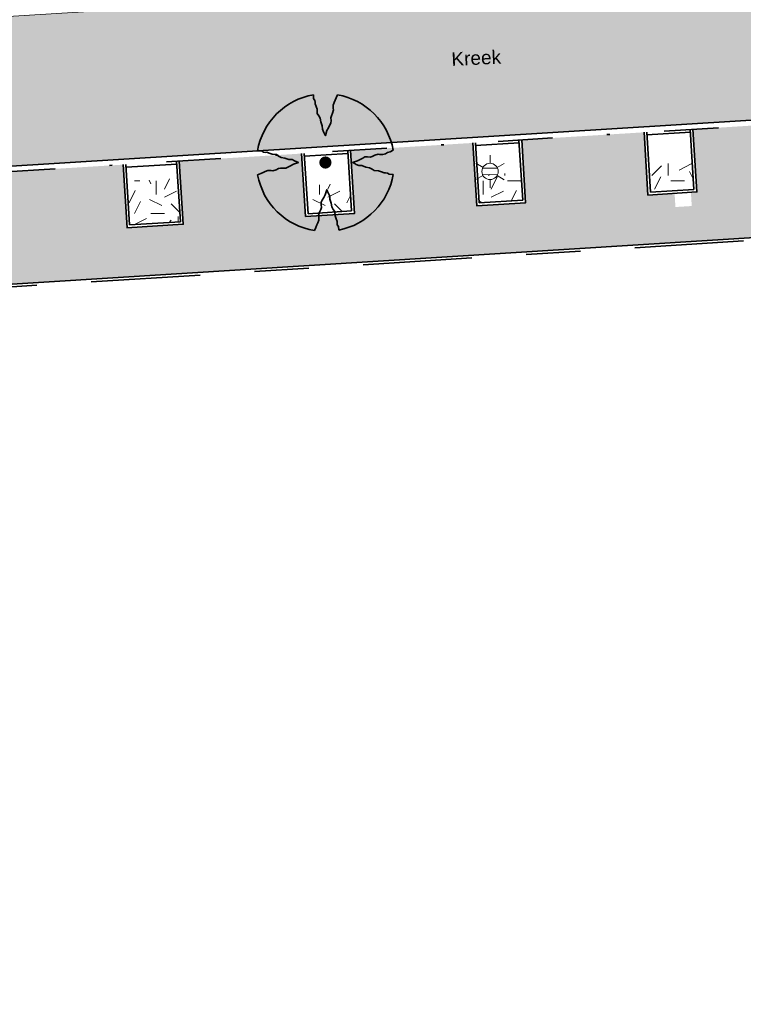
# Model space of a CAD drawing. Header units: metres. Extents: x 162305 to 163132, y 502542 to 502928.
# Tile 70 of 222: x 162401 to 162428, y 502709 to 502745. Entities that reach past the tile are written whole.
import ezdxf
from ezdxf.enums import TextEntityAlignment as Align

# ---------------------------------------------------------------- set-up
doc = ezdxf.new("R2010")
doc.units = ezdxf.units.M
for name, pattern in [('VH-GELEIDEBAND-SO', [6, 2, -2, 0, -2]), ('VH-OPSLUITBAND-SO', [10, 4, -2, 2, -2]), ('ZZ-HIDDEN-SO', [4, 2, -2])]:
    doc.linetypes.add(name, pattern=pattern)
for name, color, linetype, lineweight, true_color in [('B-WE-OV-LICHTMAST-S-200', 190, 'Continuous', 18, 0x7f00ff), ('N-WE-VH-KANTOPSLUITING_GELEIDEBAND_50X200-G', 20, 'VH-GELEIDEBAND-SO', 35, 0xff3f00), ('N-WE-VH-KANTOPSLUITING_OPSLUITBAND_100X200-G', 150, 'VH-OPSLUITBAND-SO', 35, 0x007fff), ('N01-WE-GR-BOOM-S', 30, 'Continuous', 35, 0xff7f00)]:
    doc.layers.add(name, color=color, linetype=linetype, lineweight=lineweight, true_color=true_color)
for name, color, linetype, lineweight in [('N-WE-GR-GRAS-A-200', 62, 'Continuous', 18), ('N-WE-VH-KANTOPSLUITING_BETONRUG-G', 7, 'ZZ-HIDDEN-SO', 35), ('N-WE-VH-KANTOPSLUITING_VOORKANTBAND-G', 50, 'Continuous', 35), ('N-WE-VH-OPENVERHARDING_BETONSTRAATSTEEN-A-200', 92, 'Continuous', 18), ('N-WE-VH-OPENVERHARDING_TEGEL-A', 92, 'Continuous', 18), ('X-XX-AL-LEGENDA-G', 7, 'Continuous', 0)]:
    doc.layers.add(name, color=color, linetype=linetype, lineweight=lineweight)
doc.layers.add('X-XX-AL-HULPLIJN 01-G', color=1, linetype='Continuous', lineweight=18, true_color=0xff0000, plot=False)
doc.styles.add('NLCS-ISO', font='NLCS-ISO.ttf')
doc.styles.add('StyleArial', font='arial.ttf')
pattern_1 = [(0, (0, 0), (2, 2), [0.5, -1.5]), (0, (1.1, 1.2), (2, 2), [0.5, -1.5]), (90, (0.2, 0.7), (-2, 2), [0.5, -1.5]), (90, (1, 1.4), (-2, 2), [0.5, -1.5]), (45, (0.4, 1.4), (0, 2), [0.5, -2.328427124]), (135, (1.1, 0), (-2, 0), [0.5, -2.328427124]), (26.5650512, (0.5, 0.6), (2, 8e-10), [0.5, -3.972135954]), (26.5650512, (1.4, 1.6), (2, 8e-10), [0.5, -3.972135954]), (63.43494882, (1.4, 0), (1e-10, 2), [0.5, -3.972135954]), (63.43494882, (0.5, 0.9), (1e-10, 2), [0.5, -3.972135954]), (63.43494882, (1.2, 0.4), (1e-10, 2), [0.5, -3.972135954]), (116.5650512, (0, 1.1), (-8e-10, 2), [0.5, -3.972135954]), (153.43494882, (0.4, 0.3), (-2, 1e-10), [0.5, -3.972135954])]

# ---------------------------------------------------------------- blocks, each defined once
blk = doc.blocks.new('SGR-BOOM_3E GROOTTE')
h = blk.add_hatch(color=256)
edge = h.paths.add_edge_path()
edge.add_arc((-0.002, 0.003), 0.15, 0, 360)
at = {"flags": 128}
for points in [[(-0.296, 1.665), (-0.29, 1.569), (-0.261, 1.523), (-0.255, 1.478), (-0.256, 1.439), (-0.231, 1.379), (-0.208, 1.307), (-0.201, 1.2), (-0.163, 1.149), (-0.132, 1.086), (-0.115, 0.997), (-0.079, 0.898), (-0.076, 0.819), (-0.049, 0.758), (-0.023, 0.705), (-0.003, 0.664), (0.033, 0.788), (0.072, 0.857), (0.107, 0.924), (0.134, 0.969), (0.138, 1.033), (0.129, 1.099), (0.144, 1.149), (0.175, 1.211), (0.198, 1.295), (0.19, 1.33), (0.19, 1.409), (0.213, 1.475), (0.239, 1.528), (0.262, 1.589), (0.297, 1.664)], [(-1.665, 0.293), (-1.567, 0.287), (-1.521, 0.259), (-1.476, 0.252), (-1.437, 0.255), (-1.377, 0.23), (-1.306, 0.207), (-1.199, 0.199), (-1.149, 0.161), (-1.083, 0.128), (-0.994, 0.111), (-0.897, 0.077), (-0.818, 0.074), (-0.757, 0.047), (-0.704, 0.021), (-0.663, 0.001), (-0.787, -0.035), (-0.856, -0.074), (-0.922, -0.108), (-0.968, -0.137), (-1.031, -0.139), (-1.097, -0.131), (-1.149, -0.146), (-1.21, -0.177), (-1.293, -0.2), (-1.328, -0.193), (-1.408, -0.193), (-1.473, -0.216), (-1.526, -0.241), (-1.587, -0.263), (-1.662, -0.3)], [(1.66, -0.288), (1.562, -0.282), (1.516, -0.254), (1.472, -0.247), (1.434, -0.25), (1.371, -0.224), (1.3, -0.201), (1.194, -0.193), (1.143, -0.156), (1.079, -0.125), (0.991, -0.107), (0.892, -0.072), (0.813, -0.069), (0.752, -0.042), (0.699, -0.016), (0.658, 0.005), (0.782, 0.041), (0.851, 0.078), (0.917, 0.114), (0.962, 0.142), (1.025, 0.144), (1.093, 0.136), (1.143, 0.151), (1.204, 0.181), (1.288, 0.206), (1.323, 0.198), (1.402, 0.198), (1.468, 0.22), (1.521, 0.247), (1.583, 0.269), (1.659, 0.304)], [(-0.27, -1.663), (-0.234, -1.587), (-0.211, -1.527), (-0.186, -1.474), (-0.163, -1.407), (-0.163, -1.329), (-0.171, -1.293), (-0.147, -1.209), (-0.118, -1.147), (-0.102, -1.097), (-0.109, -1.03), (-0.107, -0.968), (-0.078, -0.922), (-0.043, -0.857), (-0.005, -0.787), (0.03, -0.663), (0.051, -0.704), (0.076, -0.756), (0.104, -0.818), (0.107, -0.896), (0.142, -0.995), (0.159, -1.084), (0.19, -1.147), (0.228, -1.199), (0.237, -1.305), (0.26, -1.376), (0.285, -1.438), (0.282, -1.475), (0.289, -1.522), (0.317, -1.566), (0.323, -1.653)]]:
    blk.add_lwpolyline(points, dxfattribs=at)
for start, end in [(100.0002, 170.1098), (10.2999, 79.792), (190.3241, 260.8433), (281.0946, 350.0621)]:
    blk.add_arc((-0.002, 0.003), 1.687, start, end)
blk = doc.blocks.new('B-SOV-LICHTMAST-SO')
for p, q in [((0, 1.5), (0, 3)), ((-1.3, 0.75), (-2.6, 1.5)), ((1.3, 0.75), (2.6, 1.5)), ((-1.3, -0.75), (-2.6, -1.5)), ((0, -1.5), (0, -3)), ((1.3, -0.75), (2.6, -1.5))]:
    blk.add_line(p, q)
at = {"flags": 128}
for points in [[(-1.38, 0.59), (1.38, 0.59)], [(-1.38, -0.59), (1.38, -0.59)]]:
    blk.add_lwpolyline(points, dxfattribs=at)
blk.add_circle((0, 0), 1.5)
at = {"style": 'NLCS-ISO'}
blk.add_attdef('TYPE', text='', height=1.8, dxfattribs=at).set_placement((0, 3), align=Align.BOTTOM_CENTER)

msp = doc.modelspace()

# ---------------------------------------------------------------- hatches: boundary and pattern name
at = {"layer": 'N-WE-GR-GRAS-A-200'}
h = msp.add_hatch(dxfattribs=at)
h.set_pattern_fill('AGR-GRAS_02-SO', color=256, scale=0.2, style=0, pattern_type=2)
h.set_pattern_definition(pattern_1)
h.paths.add_polyline_path([(162421.517, 502819.726), (162435.034, 502820.576), (162435.169, 502820.432), (162435.343, 502820.275), (162435.553, 502820.121), (162435.897, 502819.944), (162436.228, 502819.841), (162436.649, 502819.789), (162442.014, 502820.095), (162442.181, 502820.21), (162442.325, 502817.953), (162445.008, 502818.123), (162446.244, 502817.251), (162443.192, 502817.061), (162443.511, 502811.925), (162442.505, 502811.858), (162442.17, 502817.226), (162424.634, 502816.13), (162424.643, 502815.982), (162424.967, 502810.771), (162422.081, 502810.59)])
edge = h.paths.add_edge_path(flags=16)
edge.add_ellipse((162362.043, 502852.57), major_axis=(-0.0024, 0.0374), ratio=0.999228, start_angle=0, end_angle=360, ccw=False)
edge = h.paths.add_edge_path(flags=16)
edge.add_ellipse((162362.585, 502843.074), major_axis=(-0.0024, 0.0374), ratio=0.999228, start_angle=0, end_angle=360, ccw=False)
edge = h.paths.add_edge_path(flags=16)
edge.add_ellipse((162361.375, 502862.47), major_axis=(-0.0024, 0.0374), ratio=0.999228, start_angle=0, end_angle=360, ccw=False)
h.paths.add_polyline_path([(162362.219, 502859.55), (162362.319, 502859.557), (162363.515, 502840.078), (162363.415, 502840.072), (162363.443, 502839.623), (162363.543, 502839.629), (162363.629, 502838.217), (162362.822, 502838.159), (162362.786, 502838.484), (162362.788, 502838.484), (162362.758, 502838.774), (162362.163, 502845.491), (162360.898, 502866.676), (162361.878, 502866.739), (162362.291, 502860.006), (162362.191, 502860)])
h.paths.add_polyline_path([(162370.36, 502859.13), (162370.182, 502861.923), (162370.463, 502861.92), (162370.486, 502861.402), (162370.779, 502861.415), (162370.814, 502860.896), (162371.337, 502860.935), (162371.387, 502859.961), (162371.777, 502859.979), (162371.78, 502859.223)])
edge = h.paths.add_edge_path(flags=16)
edge.add_ellipse((162389.544, 502924.307), major_axis=(-0.0024, 0.0375), ratio=0.999228, start_angle=0, end_angle=360, ccw=False)
edge = h.paths.add_edge_path(flags=16)
edge.add_ellipse((162379.964, 502923.711), major_axis=(-0.0024, 0.0375), ratio=0.999228, start_angle=0, end_angle=360, ccw=False)
h.paths.add_polyline_path([(162371.042, 502923.041), (162371.029, 502923.547), (162371.022, 502923.655), (162398.112, 502925.305), (162398.145, 502924.764)])
edge = h.paths.add_edge_path(flags=16)
edge.add_ellipse((162472.361, 502871.473), major_axis=(-0.0024, 0.0375), ratio=0.999228, start_angle=0, end_angle=360, ccw=False)
edge = h.paths.add_edge_path(flags=16)
edge.add_ellipse((162472.286, 502872.403), major_axis=(-0.0024, 0.0375), ratio=0.999228, start_angle=0, end_angle=360, ccw=False)
edge = h.paths.add_edge_path(flags=16)
edge.add_ellipse((162481.311, 502872.974), major_axis=(-0.0024, 0.0375), ratio=0.999228, start_angle=0, end_angle=360, ccw=False)
edge = h.paths.add_edge_path(flags=16)
edge.add_ellipse((162481.4, 502872.078), major_axis=(-0.0024, 0.0375), ratio=0.999228, start_angle=0, end_angle=360, ccw=False)
edge = h.paths.add_edge_path(flags=16)
edge.add_ellipse((162491.481, 502873.637), major_axis=(-0.0024, 0.0375), ratio=0.999228, start_angle=0, end_angle=360, ccw=False)
edge = h.paths.add_edge_path()
edge.add_line((162491.614, 502871.718), (162490.496, 502871.657))
edge.add_line((162490.496, 502871.657), (162490.491, 502871.77))
edge.add_line((162490.491, 502871.77), (162478.157, 502870.992))
edge.add_line((162478.157, 502870.992), (162470.974, 502870.605))
edge.add_line((162470.974, 502870.605), (162470.856, 502872.5))
edge.add_line((162470.856, 502872.5), (162485.627, 502873.415))
edge.add_line((162485.627, 502873.415), (162493.227, 502873.874))
edge.add_line((162493.227, 502873.874), (162492.846, 502880.392))
edge.add_line((162492.846, 502880.392), (162493.987, 502880.465))
edge.add_line((162493.987, 502880.465), (162494.519, 502871.874))
edge.add_line((162494.519, 502871.874), (162491.646, 502871.719))
edge.add_ellipse((162491.628, 502871.752), major_axis=(-0.0024, 0.0375), ratio=0.999228, start_angle=204.2611, end_angle=514.6215)
h.paths.add_polyline_path([(162503.076, 502855.443), (162503.175, 502855.449), (162503.182, 502855.349), (162507.723, 502855.63), (162508.325, 502845.898), (162508.826, 502845.929), (162509.922, 502845.996), (162508.48, 502869.305), (162502.561, 502868.939), (162502.362, 502868.295), (162502.373, 502866.891)])
h.paths.add_polyline_path([(162538.734, 502870.453), (162538.737, 502870.459), (162538.743, 502870.478), (162538.747, 502870.497), (162538.75, 502870.516), (162538.751, 502870.535), (162538.75, 502870.553), (162538.747, 502870.572), (162538.743, 502870.591), (162538.737, 502870.611), (162538.729, 502870.629), (162538.722, 502870.641), (162538.703, 502870.938), (162537.951, 502870.89), (162537.968, 502870.619), (162537.965, 502870.611), (162537.958, 502870.591), (162537.954, 502870.572), (162537.952, 502870.553), (162537.951, 502870.535), (162537.952, 502870.516), (162537.954, 502870.497), (162537.958, 502870.478), (162537.965, 502870.459), (162537.973, 502870.44), (162537.98, 502870.426), (162537.999, 502870.138), (162538.751, 502870.186)], flags=16)
edge = h.paths.add_edge_path(flags=16)
edge.add_ellipse((162531.906, 502869.982), major_axis=(-0.25, 0), ratio=1, start_angle=-146.5113, end_angle=206.759, ccw=False)
edge.add_line((162532.115, 502870.12), (162532.13, 502870.095))
edge = h.paths.add_edge_path(flags=16)
edge.add_ellipse((162511.919, 502869.277), major_axis=(-0.0024, 0.0375), ratio=0.999228, start_angle=0, end_angle=360, ccw=False)
edge = h.paths.add_edge_path(flags=16)
edge.add_ellipse((162522.497, 502868.462), major_axis=(-0.0024, 0.0375), ratio=0.999228, start_angle=0, end_angle=360, ccw=False)
edge = h.paths.add_edge_path(flags=16)
edge.add_ellipse((162522.447, 502869.89), major_axis=(-0.0024, 0.0375), ratio=0.999228, start_angle=0, end_angle=360, ccw=False)
edge = h.paths.add_edge_path(flags=16)
edge.add_ellipse((162532.379, 502869.057), major_axis=(-0.0024, 0.0375), ratio=0.999228, start_angle=0, end_angle=360, ccw=False)
edge = h.paths.add_edge_path()
edge.add_line((162511.902, 502867.747), (162510.21, 502867.645))
edge.add_line((162510.21, 502867.645), (162510.109, 502869.306))
edge.add_line((162510.109, 502869.306), (162538.74, 502871.078))
edge.add_line((162538.74, 502871.078), (162538.844, 502869.377))
edge.add_line((162538.844, 502869.377), (162511.943, 502867.75))
edge.add_ellipse((162511.92, 502867.78), major_axis=(-0.0024, 0.0375), ratio=0.999228, start_angle=212.8954, end_angle=506.7392)
edge = h.paths.add_edge_path(flags=16)
edge.add_ellipse((162554.017, 502704.407), major_axis=(-0.25, 0), ratio=1, start_angle=-19.7806, end_angle=333.4897, ccw=False)
edge.add_line((162553.781, 502704.492), (162553.793, 502704.519))
edge = h.paths.add_edge_path()
edge.add_ellipse((162551.443, 502714.761), major_axis=(-0.579, 0), ratio=1, start_angle=88.3276, end_angle=98.4248)
edge.add_line((162551.528, 502714.188), (162556.303, 502714.513))
edge.add_line((162556.303, 502714.513), (162556.577, 502710.125))
edge.add_line((162556.577, 502710.125), (162556.776, 502710.137))
edge.add_line((162556.776, 502710.137), (162556.846, 502709.236))
edge.add_line((162556.846, 502709.236), (162552.732, 502708.974))
edge.add_line((162552.732, 502708.974), (162552.986, 502704.982))
edge.add_line((162552.986, 502704.982), (162557.154, 502705.248))
edge.add_line((162557.154, 502705.248), (162557.171, 502705.029))
edge.add_line((162557.171, 502705.029), (162577.095, 502706.273))
edge.add_line((162577.095, 502706.273), (162577.219, 502706.826))
edge.add_line((162577.219, 502706.826), (162577.305, 502705.378))
edge.add_line((162577.305, 502705.378), (162549.792, 502703.693))
edge.add_line((162549.792, 502703.693), (162549.16, 502713.814))
edge.add_line((162549.16, 502713.814), (162549.362, 502713.826))
edge.add_line((162549.362, 502713.826), (162549.356, 502713.926))
edge.add_line((162549.356, 502713.926), (162550.264, 502713.982))
edge.add_ellipse((162550.22, 502714.681), major_axis=(-0.7, 0), ratio=1, start_angle=93.5531, end_angle=128.9932)
edge.add_line((162550.661, 502714.137), (162551.426, 502714.182))
edge = h.paths.add_edge_path(flags=16)
edge.add_ellipse((162508.182, 502708.963), major_axis=(-0.0024, 0.0375), ratio=0.999228, start_angle=0, end_angle=360, ccw=False)
edge = h.paths.add_edge_path(flags=16)
edge.add_ellipse((162498.418, 502708.139), major_axis=(-0.0024, 0.0375), ratio=0.999228, start_angle=0, end_angle=360, ccw=False)
edge = h.paths.add_edge_path(flags=16)
edge.add_ellipse((162487.929, 502707.676), major_axis=(-0.0024, 0.0375), ratio=0.999228, start_angle=0, end_angle=360, ccw=False)
edge = h.paths.add_edge_path(flags=16)
edge.add_ellipse((162478.214, 502707.105), major_axis=(-0.0024, 0.0375), ratio=0.999228, start_angle=0, end_angle=360, ccw=False)
h.paths.add_polyline_path([(162476.685, 502707.087), (162505.879, 502708.912), (162539.79, 502710.978), (162539.851, 502709.987), (162476.746, 502706.099)])
edge = h.paths.add_edge_path(flags=16)
edge.add_ellipse((162395.834, 502721.362), major_axis=(-0.0024, 0.0374), ratio=0.999228, start_angle=0, end_angle=360, ccw=False)
edge = h.paths.add_edge_path(flags=16)
edge.add_ellipse((162396.47, 502711.185), major_axis=(-0.0024, 0.0374), ratio=0.999228, start_angle=0, end_angle=360, ccw=False)
edge = h.paths.add_edge_path()
edge.add_line((162395.383, 502731.715), (162396.765, 502708.907))
edge.add_line((162396.765, 502708.907), (162397.036, 502704.3))
edge.add_line((162397.036, 502704.3), (162396.295, 502704.256))
edge.add_line((162396.295, 502704.256), (162395.798, 502704.697))
edge.add_line((162395.798, 502704.697), (162394.018, 502733.935))
edge.add_line((162394.018, 502733.935), (162394.9, 502734.934))
edge.add_line((162394.9, 502734.934), (162395.187, 502734.952))
edge.add_line((162395.187, 502734.952), (162395.379, 502731.782))
edge.add_ellipse((162395.364, 502731.747), major_axis=(-0.0024, 0.0374), ratio=0.999228, start_angle=333.5251, end_angle=566.1217)
edge = h.paths.add_edge_path(flags=16)
edge.add_ellipse((162599.331, 502707.364), major_axis=(-0.0024, 0.0375), ratio=0.999228, start_angle=0, end_angle=360, ccw=False)
edge = h.paths.add_edge_path(flags=16)
edge.add_ellipse((162589.565, 502706.823), major_axis=(-0.0024, 0.0375), ratio=0.999228, start_angle=0, end_angle=360, ccw=False)
edge = h.paths.add_edge_path()
edge.add_ellipse((162583.961, 502706.24), major_axis=(-0.25, 0), ratio=1, start_angle=93.4892, end_angle=273.4892)
edge.add_line((162583.945, 502706.489), (162583.943, 502706.535))
edge.add_line((162583.943, 502706.535), (162608.977, 502708.062))
edge.add_line((162608.977, 502708.062), (162609.022, 502707.322))
edge.add_line((162609.022, 502707.322), (162583.988, 502705.788))
edge.add_line((162583.988, 502705.788), (162583.976, 502705.99))
edge = h.paths.add_edge_path(flags=16)
edge.add_ellipse((162616.144, 502666.519), major_axis=(-0.0024, 0.0374), ratio=0.999228, start_angle=0, end_angle=360, ccw=False)
edge = h.paths.add_edge_path(flags=16)
edge.add_ellipse((162615.418, 502676.401), major_axis=(-0.0024, 0.0374), ratio=0.999228, start_angle=0, end_angle=360, ccw=False)
edge = h.paths.add_edge_path()
edge.add_ellipse((162615.429, 502664.807), major_axis=(-0.25, 0), ratio=1, start_angle=33.4892, end_angle=333.4892)
edge.add_line((162615.205, 502664.919), (162615.153, 502664.945))
edge.add_line((162615.153, 502664.945), (162613.958, 502684.042))
edge.add_line((162613.958, 502684.042), (162615.141, 502684.116))
edge.add_line((162615.141, 502684.116), (162615.159, 502683.799))
edge.add_line((162615.159, 502683.799), (162616.307, 502665.548))
edge.add_line((162616.307, 502665.548), (162616.303, 502665.534))
edge.add_line((162616.303, 502665.534), (162616.301, 502665.515))
edge.add_line((162616.301, 502665.515), (162616.3, 502665.496))
edge.add_line((162616.3, 502665.496), (162616.301, 502665.477))
edge.add_line((162616.301, 502665.477), (162616.303, 502665.458))
edge.add_line((162616.303, 502665.458), (162616.308, 502665.439))
edge.add_line((162616.308, 502665.439), (162616.314, 502665.42))
edge.add_line((162616.314, 502665.42), (162616.315, 502665.418))
edge.add_line((162616.315, 502665.418), (162616.722, 502658.942))
edge.add_line((162616.722, 502658.942), (162615.533, 502658.854))
edge.add_line((162615.533, 502658.854), (162615.172, 502664.637))
edge.add_line((162615.172, 502664.637), (162615.22, 502664.669))
h.paths.add_polyline_path([(162613.807, 502655.383), (162613.598, 502658.712), (162613.638, 502658.715), (162613.934, 502653.992), (162582.144, 502652.018), (162582.063, 502653.317)])
h.paths.add_polyline_path([(162630.424, 502647.556), (162630.699, 502642.626), (162628.4, 502642.494), (162627.777, 502642.458), (162627.786, 502642.278), (162603.433, 502640.765), (162603.114, 502645.897), (162602.077, 502645.841), (162602.105, 502645.392), (162602.141, 502645.394), (162602.467, 502640.049), (162633.855, 502641.963), (162634.145, 502641.982), (162633.881, 502644.367), (162633.717, 502645), (162633.378, 502645.727), (162632.876, 502646.364), (162632.286, 502646.854), (162631.624, 502647.211)])
edge = h.paths.add_edge_path(flags=16)
edge.add_ellipse((162567.845, 502652.2), major_axis=(-0.0024, 0.0375), ratio=0.999228, start_angle=0, end_angle=360, ccw=False)
edge = h.paths.add_edge_path()
edge.add_line((162548.046, 502650.768), (162548.03, 502651.015))
edge.add_line((162548.03, 502651.015), (162549.486, 502651.109))
edge.add_line((162549.486, 502651.109), (162549.486, 502650.517))
edge.add_line((162549.486, 502650.517), (162550.286, 502650.517))
edge.add_line((162550.286, 502650.517), (162550.286, 502651.16))
edge.add_line((162550.286, 502651.16), (162558.56, 502651.693))
edge.add_ellipse((162558.587, 502651.719), major_axis=(-0.0024, 0.0375), ratio=0.999228, start_angle=129.7834, end_angle=230.2968)
edge.add_line((162558.617, 502651.697), (162573.877, 502652.68))
edge.add_line((162573.877, 502652.68), (162573.944, 502651.609))
edge.add_line((162573.944, 502651.609), (162548.093, 502650.004))
edge.add_line((162548.093, 502650.004), (162548.05, 502650.705))
edge.add_ellipse((162548.028, 502650.735), major_axis=(-0.0024, 0.0375), ratio=0.999228, start_angle=211.6727, end_angle=328.1784)
edge = h.paths.add_edge_path(flags=16)
edge.add_ellipse((162430.665, 502659.865), major_axis=(-0.0024, 0.0375), ratio=0.999228, start_angle=0, end_angle=360, ccw=False)
edge = h.paths.add_edge_path(flags=16)
edge.add_ellipse((162420.419, 502659.642), major_axis=(-0.0024, 0.0375), ratio=0.999228, start_angle=0, end_angle=360, ccw=False)
edge = h.paths.add_edge_path(flags=16)
edge.add_ellipse((162411.256, 502659.155), major_axis=(-0.0024, 0.0375), ratio=0.999228, start_angle=0, end_angle=360, ccw=False)
h.paths.add_polyline_path([(162435.507, 502661.043), (162435.323, 502659.857), (162409.633, 502658.262), (162409.562, 502659.421), (162417.311, 502659.909), (162417.311, 502659.564), (162418.111, 502659.564), (162418.111, 502659.962)])
edge = h.paths.add_edge_path()
edge.add_arc((162406.536, 502665.135), 0.25, 314.1361, 386.759)
edge.add_line((162406.759, 502665.248), (162406.744, 502665.273))
edge.add_arc((162406.536, 502665.135), 0.25, 33.4892, 53.1521)
edge.add_line((162406.686, 502665.335), (162405.617, 502682.119))
edge.add_line((162405.617, 502682.119), (162404.587, 502699.361))
edge.add_line((162404.587, 502699.361), (162405.114, 502699.394))
edge.add_line((162405.114, 502699.394), (162407.566, 502659.298))
edge.add_line((162407.566, 502659.298), (162407.073, 502659.267))
edge.add_line((162407.073, 502659.267), (162407.068, 502659.343))
edge.add_line((162407.068, 502659.343), (162407.062, 502659.43))
edge.add_line((162407.062, 502659.43), (162406.71, 502664.956))
h.paths.add_polyline_path([(162384.175, 502626.989), (162385.046, 502626.592), (162372.825, 502599.014), (162371.335, 502595.495), (162370.722, 502593.495), (162370.394, 502591.743), (162370.27, 502590.819), (162370.22, 502589.04), (162370.38, 502587.03), (162370.565, 502585.909), (162371.415, 502583.295), (162372.193, 502581.707), (162370.908, 502584.33), (162369.966, 502586.806), (162369.747, 502588.04), (162369.616, 502589.543), (162369.609, 502591.028), (162369.765, 502592.585), (162370.157, 502594.429), (162370.745, 502596.215), (162373.739, 502603.155), (162382.073, 502622.389), (162383.982, 502627.016)])
h.paths.add_polyline_path([(162633.546, 502600.513), (162633.828, 502595.971), (162634.923, 502596.039), (162635.361, 502596.088), (162635.807, 502596.254), (162636.127, 502596.481), (162636.395, 502596.782), (162636.609, 502597.185), (162636.68, 502597.521), (162636.692, 502597.852), (162636.458, 502601.632), (162636.458, 502601.69), (162604.902, 502599.753), (162604.852, 502599.75), (162605.149, 502595.651), (162605.325, 502595.091), (162605.529, 502594.771), (162606.031, 502594.327), (162606.489, 502594.101), (162606.98, 502594.014), (162607.398, 502594.03), (162607.379, 502594.329), (162607.479, 502594.335), (162607.197, 502598.877)])
h = msp.add_hatch(dxfattribs=at)
h.set_pattern_fill('AGR-GRAS_02-SO', color=256, scale=0.2, style=0, pattern_type=2)
h.set_pattern_definition(pattern_1)
h.paths.add_polyline_path([(162425.883, 502739.9), (162425.947, 502738.889), (162424.351, 502738.789), (162424.287, 502739.801)], flags=0)
h = msp.add_hatch(dxfattribs=at)
h.set_pattern_fill('AGR-GRAS_02-SO', color=256, scale=0.2, style=0, pattern_type=2)
h.set_pattern_definition(pattern_1)
h.paths.add_polyline_path([(162406.986, 502739.299), (162407.086, 502737.704), (162405.225, 502737.587), (162405.124, 502739.184)], flags=0)
h = msp.add_hatch(dxfattribs=at)
h.set_pattern_fill('AGR-GRAS_02-SO', color=256, scale=0.2, style=0, pattern_type=2)
h.set_pattern_definition(pattern_1)
h.paths.add_polyline_path([(162419.596, 502739.512), (162419.66, 502738.494), (162418.063, 502738.394), (162417.998, 502739.414)], flags=0)
h = msp.add_hatch(dxfattribs=at)
h.set_pattern_fill('AGR-GRAS_02-SO', color=256, scale=0.2, style=0, pattern_type=2)
h.set_pattern_definition(pattern_1)
h.paths.add_polyline_path([(162413.307, 502739.125), (162413.372, 502738.099), (162411.777, 502737.998), (162411.712, 502739.026)], flags=0)
at = {"layer": 'N-WE-VH-OPENVERHARDING_BETONSTRAATSTEEN-A-200', "true_color": 0x333333}
h = msp.add_hatch(dxfattribs=at)
h.set_pattern_fill('AVH-BSS_KEIFORMAAT_KEPER-SO', color=250, scale=0.2, angle=3.5504, pattern_type=2)
h.set_pattern_definition([(48.55043389, (0, 0), (-0.01839141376, 0.29641483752), [0.63, -0.21]), (138.55043389, (0.13901, 0.1574), (-0.01839141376, 0.29641483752), [0.63, -0.21])])
h.paths.add_polyline_path([(162398.561, 502745.108), (162398.939, 502739.626), (162455.999, 502743.169), (162455.656, 502748.652), (162437.316, 502747.52), (162425.757, 502746.802)])
at = {"layer": 'N-WE-VH-OPENVERHARDING_TEGEL-A', "true_color": 0x333333}
h = msp.add_hatch(dxfattribs=at)
h.set_pattern_fill('AVH-TEGEL_400X400_HALFST_02', color=250, angle=3.5672, pattern_type=2)
h.set_pattern_definition([(3.56718799, (0, 0), (-0.02488758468, 0.3992250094), []), (93.56718799, (0, 0), (-0.3992250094, -0.02488758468), [0.4, -0.4]), (93.56718799, (0.17472, 0.41167), (-0.3992250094, -0.02488758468), [0.4, -0.4]), (3.56718799, (0.1872, 0.21206), (-0.0497751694, 0.7984500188), [0, -1.6]), (3.56718799, (0.5864, 0.23694), (-0.0497751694, 0.7984500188), [0, -1.6]), (48.567188, (0, 0), (-0.8482251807, 0.748674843), [])])
edge = h.paths.add_edge_path()
edge.add_arc((162397.948, 502733.553), 5.8, 93.5531, 176.9652)
edge.add_line((162392.157, 502733.86), (162393.916, 502733.97))
edge.add_line((162393.916, 502733.97), (162394.853, 502735.031))
edge.add_line((162394.853, 502735.031), (162455.807, 502738.863))
edge.add_line((162455.807, 502738.863), (162455.689, 502740.759))
edge.add_line((162455.689, 502740.759), (162455.558, 502742.841))
edge.add_line((162455.558, 502742.841), (162455.204, 502742.82))
edge.add_line((162455.204, 502742.82), (162455.198, 502742.919))
edge.add_line((162455.198, 502742.919), (162451.06, 502742.662))
edge.add_line((162451.06, 502742.662), (162451.204, 502740.377))
edge.add_line((162451.204, 502740.377), (162449.407, 502740.264))
edge.add_line((162449.407, 502740.264), (162449.263, 502742.551))
edge.add_line((162449.263, 502742.551), (162444.772, 502742.272))
edge.add_line((162444.772, 502742.272), (162444.916, 502739.981))
edge.add_line((162444.916, 502739.981), (162443.119, 502739.868))
edge.add_line((162443.119, 502739.868), (162442.975, 502742.16))
edge.add_line((162442.975, 502742.16), (162438.485, 502741.882))
edge.add_line((162438.485, 502741.882), (162438.629, 502739.586))
edge.add_line((162438.629, 502739.586), (162436.832, 502739.473))
edge.add_line((162436.832, 502739.473), (162436.688, 502741.77))
edge.add_line((162436.688, 502741.77), (162432.196, 502741.491))
edge.add_line((162432.196, 502741.491), (162432.341, 502739.191))
edge.add_line((162432.341, 502739.191), (162430.544, 502739.078))
edge.add_line((162430.544, 502739.078), (162430.399, 502741.38))
edge.add_line((162430.399, 502741.38), (162425.908, 502741.101))
edge.add_line((162425.908, 502741.101), (162426.053, 502738.796))
edge.add_line((162426.053, 502738.796), (162425.833, 502738.782))
edge.add_line((162425.833, 502738.782), (162425.865, 502738.281))
edge.add_line((162425.865, 502738.281), (162425.266, 502738.243))
edge.add_line((162425.266, 502738.243), (162425.234, 502738.744))
edge.add_line((162425.234, 502738.744), (162424.257, 502738.683))
edge.add_line((162424.257, 502738.683), (162424.112, 502740.989))
edge.add_line((162424.112, 502740.989), (162419.621, 502740.71))
edge.add_line((162419.621, 502740.71), (162419.766, 502738.401))
edge.add_line((162419.766, 502738.401), (162417.969, 502738.288))
edge.add_line((162417.969, 502738.288), (162417.824, 502740.599))
edge.add_line((162417.824, 502740.599), (162413.332, 502740.32))
edge.add_line((162413.332, 502740.32), (162413.478, 502738.005))
edge.add_line((162413.478, 502738.005), (162411.683, 502737.893))
edge.add_line((162411.683, 502737.893), (162411.538, 502740.208))
edge.add_line((162411.538, 502740.208), (162407.046, 502739.929))
edge.add_line((162407.046, 502739.929), (162407.192, 502737.61))
edge.add_line((162407.192, 502737.61), (162405.131, 502737.481))
edge.add_line((162405.131, 502737.481), (162404.985, 502739.801))
edge.add_line((162404.985, 502739.801), (162400.494, 502739.523))
edge.add_line((162400.494, 502739.523), (162400.64, 502737.198))
edge.add_line((162400.64, 502737.198), (162398.425, 502737.059))
edge.add_line((162398.425, 502737.059), (162398.279, 502739.385))
edge.add_line((162398.279, 502739.385), (162397.589, 502739.342))
h.paths.add_polyline_path([(162396.835, 502736.708), (162396.873, 502736.109), (162396.274, 502736.071), (162396.24, 502736.603), (162395.718, 502736.57), (162395.68, 502737.169), (162396.279, 502737.207), (162396.313, 502736.674)], flags=0)

# ---------------------------------------------------------------- linework, layer by layer
at = {"layer": 'N-WE-VH-KANTOPSLUITING_BETONRUG-G'}
for p, q in [((162425.813, 502740.995), (162424.218, 502740.896)), ((162419.527, 502740.604), (162417.93, 502740.505)), ((162413.239, 502740.214), (162411.64, 502740.115)), ((162406.953, 502739.823), (162405.091, 502739.708))]:
    msp.add_line(p, q, dxfattribs=at)
at = {"layer": 'N-WE-VH-KANTOPSLUITING_GELEIDEBAND_50X200-G'}
msp.add_line((162400.494, 502739.523), (162455.651, 502742.947), dxfattribs=at)
at = {"layer": 'N-WE-VH-KANTOPSLUITING_OPSLUITBAND_100X200-G'}
for points in [[(162425.808, 502741.101), (162425.947, 502738.889), (162424.351, 502738.789), (162424.212, 502740.995)], [(162417.924, 502740.605), (162418.063, 502738.394), (162419.66, 502738.494), (162419.521, 502740.706)], [(162411.637, 502740.215), (162411.777, 502737.998), (162413.372, 502738.099), (162413.233, 502740.314)], [(162405.085, 502739.808), (162405.225, 502737.587), (162407.086, 502737.704), (162406.946, 502739.923)], [(162457.71, 502738.882), (162394.9, 502734.934), (162394.018, 502733.935), (162395.798, 502704.697), (162396.295, 502704.256), (162398.336, 502704.378), (162398.438, 502702.681), (162396.397, 502702.559), (162395.96, 502702.066)]]:
    msp.add_lwpolyline(points, dxfattribs=at)
at = {"layer": 'N-WE-VH-KANTOPSLUITING_VOORKANTBAND-G'}
for p, q in [((162411.683, 502737.893), (162411.538, 502740.208)), ((162405.131, 502737.481), (162404.985, 502739.801))]:
    msp.add_line(p, q, dxfattribs=at)
msp.add_lwpolyline([(162465.097, 502709.696, 0.414214), (162464.779, 502709.977), (162460.936, 502709.738, -0.414214), (162460.406, 502710.206), (162460.003, 502716.694, -0.414214), (162460.471, 502717.224), (162464.314, 502717.463, 0.414214), (162464.595, 502717.781), (162464.296, 502722.538, 0.414214), (162463.978, 502722.819), (162460.136, 502722.58, -0.414214), (162459.606, 502723.048), (162459.203, 502729.536, -0.414214), (162459.671, 502730.066), (162463.513, 502730.304, 0.414214), (162463.794, 502730.622), (162463.36, 502737.615, 0.414214), (162457, 502743.232), (162400.481, 502739.722)], format="xyb", dxfattribs=at)
for points in [[(162425.908, 502741.105), (162426.053, 502738.796), (162424.257, 502738.683), (162424.112, 502740.989)], [(162417.824, 502740.599), (162417.969, 502738.288), (162419.766, 502738.401), (162419.621, 502740.71)], [(162411.683, 502737.893), (162413.478, 502738.005), (162413.332, 502740.32)], [(162405.126, 502737.48), (162407.192, 502737.61), (162407.046, 502739.929)], [(162463.367, 502734.281), (162458.119, 502733.953), (162457.803, 502738.988), (162394.853, 502735.031), (162393.916, 502733.97), (162395.7, 502704.65)]]:
    msp.add_lwpolyline(points, dxfattribs=at)
at = {"layer": 'X-XX-AL-HULPLIJN 01-G', "flags": 128}
msp.add_lwpolyline([(162398.561, 502745.108), (162398.939, 502739.626), (162455.999, 502743.169), (162455.656, 502748.652), (162437.316, 502747.52), (162425.757, 502746.802)], close=True, dxfattribs=at)

# ---------------------------------------------------------------- block references
at = {"layer": 'B-WE-OV-LICHTMAST-S-200', "xscale": 0.2, "yscale": 0.2, "zscale": 0.2, "rotation": 359.7767984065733}
msp.add_blockref('B-SOV-LICHTMAST-SO', (162418.459, 502739.55), dxfattribs=at)
at = {"layer": 'N01-WE-GR-BOOM-S', "xscale": 1.5, "yscale": 1.5}
msp.add_blockref('SGR-BOOM_3E GROOTTE', (162412.416, 502739.874), dxfattribs=at)

# ---------------------------------------------------------------- texts
at = {"layer": 'X-XX-AL-LEGENDA-G', "color": 7, "linetype": 'Continuous', "lineweight": 0, "insert": (162417.95, 502743.717), "char_height": 0.5, "attachment_point": 5, "rotation": 2.7, "line_spacing_factor": 0.8, "style": 'StyleArial'}
msp.add_mtext('Kreek', dxfattribs=at)

doc.saveas('drawing.dxf')
